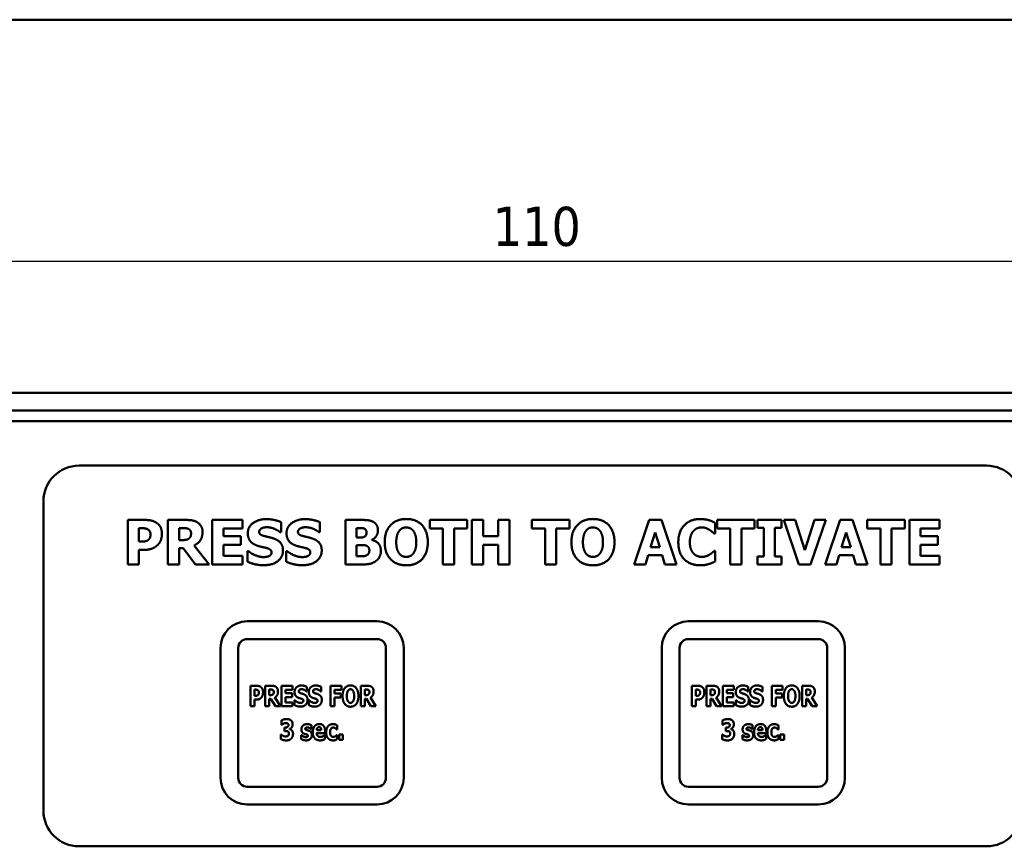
# Model space of a CAD drawing. Header units: millimetres. Extents: x 10 to 287, y 8 to 200.
# Tile 4 of 15: x 66 to 121, y 154 to 200. Entities that reach past the tile are written whole.
import ezdxf

# ---------------------------------------------------------------- set-up
doc = ezdxf.new("R2010")
doc.units = ezdxf.units.MM
for name, color, linetype, lineweight in [('Border (ISO)', 7, 'Continuous', 50), ('Dimension (ISO)', 7, 'Continuous', 25), ('Visible (ISO)', 7, 'Continuous', 50)]:
    doc.layers.add(name, color=color, linetype=linetype, lineweight=lineweight)
doc.styles.add('Note Text (ISO)', font='tahoma.ttf')
doc.dimstyles.new('Default (ISO)', dxfattribs={"dimtxt": 2.2, "dimasz": 2, "dimexe": 1, "dimexo": 1, "dimgap": 0.762, "dimtad": 1, "dimdec": 1, "dimtxsty": 'Note Text (ISO)', "dimblk": 'Filled-1', "dimcen": 0.09, "dimdle": 10, "dimclrd": 256, "dimclre": 256, "dimclrt": 256, "dimadec": 0, "dimazin": 0, "dimtfac": 0.863636, "dimtdec": 0, "dimtmove": 0, "dimatfit": 3, "dimfxl": 0, "dimtolj": 1, "dimlwd": -1, "dimlwe": -1, "dimarcsym": 0})

# ---------------------------------------------------------------- blocks, each defined once
blk = doc.blocks.new('Borders Border')
at = {"layer": 'Border (ISO)'}
blk.add_line((10, 200), (287, 200), dxfattribs=at)
blk = doc.blocks.new('Filled-1')
at = {"color": 0}
for p, q in [((0, 0), (-1, 0.25)), ((-1, 0.25), (-1, -0.25)), ((-1, 0), (0, 0)), ((-1, -0.25), (0, 0))]:
    blk.add_line(p, q, dxfattribs=at)
at = {"color": 0, "flags": 128}
blk.add_lwpolyline([(-1, -0.25), (0, 0), (-1, 0.25), (-1, -0.25)], dxfattribs=at)
at = {"color": 0}
blk.add_solid([(-1, -0.25), (0, 0), (-1, 0.25), (-1, -0.25)], dxfattribs=at)
blk = doc.blocks.new('*D7')
at = {"layer": 'Defpoints', "color": 0, "transparency": 16777216}
for p in [(149.405, 186.432), (39.405, 176.432), (149.405, 176.432)]:
    blk.add_point(p, dxfattribs=at)
at = {"layer": 'Dimension (ISO)', "transparency": 16777216}
for p, q in [((39.405, 177.432), (39.405, 187.432)), ((149.405, 177.432), (149.405, 187.432)), ((41.405, 186.432), (147.405, 186.432))]:
    blk.add_line(p, q, dxfattribs=at)
at = {"layer": 'Dimension (ISO)', "transparency": 16777216, "xscale": 2, "yscale": 2, "zscale": 2, "rotation": 180}
blk.add_blockref('Filled-1', (39.405, 186.432), dxfattribs=at)
at = {"layer": 'Dimension (ISO)', "transparency": 16777216, "xscale": 2, "yscale": 2, "zscale": 2}
blk.add_blockref('Filled-1', (149.405, 186.432), dxfattribs=at)
at = {"layer": 'Dimension (ISO)', "transparency": 16777216, "insert": (92.155, 189.484), "char_height": 2.2, "attachment_point": 1, "style": 'Note Text (ISO)'}
blk.add_mtext('\\A1;110', dxfattribs=at)

msp = doc.modelspace()

# ---------------------------------------------------------------- linework, layer by layer
at = {"layer": 'Visible (ISO)'}
for p, q in [((146.805, 179.032), (42.005, 179.032)), ((42.005, 178.032), (146.805, 178.032)), ((42.005, 177.432), (146.805, 177.432)), ((119.905, 174.932), (68.905, 174.932)), ((66.905, 172.932), (66.905, 155.532)), ((71.64, 171.879), (71.64, 169.379)), ((72.611, 171.879), (71.64, 171.879)), ((73.899, 171.879), (73.899, 169.379)), ((74.904, 171.879), (73.899, 171.879)), ((78.085, 171.879), (76.395, 171.879)), ((76.395, 171.879), (76.395, 169.379)), ((78.085, 171.403), (78.085, 171.879)), ((80.267, 171.184), (80.267, 171.756)), ((82.445, 171.184), (82.445, 171.756)), ((83.873, 171.879), (83.873, 169.379)), ((84.754, 171.879), (83.873, 171.879)), ((88.62, 171.879), (88.62, 171.403)), ((90.727, 171.879), (88.62, 171.879)), ((90.727, 171.403), (90.727, 171.879)), ((90.984, 171.879), (90.984, 169.379)), ((91.612, 171.879), (90.984, 171.879)), ((91.612, 170.964), (91.612, 171.879)), ((92.465, 171.879), (92.465, 170.964)), ((93.093, 171.879), (92.465, 171.879)), ((93.093, 169.379), (93.093, 171.879)), ((94.359, 171.879), (94.359, 171.403)), ((96.466, 171.879), (94.359, 171.879)), ((96.466, 171.403), (96.466, 171.879)), ((100.954, 171.879), (100.109, 169.379)), ((101.638, 171.879), (100.954, 171.879)), ((102.483, 169.379), (101.638, 171.879)), ((104.657, 171.124), (104.657, 171.719)), ((104.768, 171.879), (104.768, 171.403)), ((106.875, 171.879), (104.768, 171.879)), ((106.875, 171.403), (106.875, 171.879)), ((107.031, 171.879), (107.031, 171.444)), ((108.377, 171.879), (107.031, 171.879)), ((108.377, 171.444), (108.377, 171.879)), ((108.508, 171.879), (109.367, 169.379)), ((109.159, 171.879), (108.508, 171.879)), ((109.704, 170.184), (109.159, 171.879)), ((110.247, 171.879), (109.704, 170.184)), ((110.022, 169.379), (110.881, 171.879)), ((110.881, 171.879), (110.247, 171.879)), ((111.689, 171.879), (110.844, 169.379)), ((112.374, 171.879), (111.689, 171.879)), ((113.219, 169.379), (112.374, 171.879)), ((113.208, 171.879), (113.208, 171.403)), ((115.315, 171.879), (113.208, 171.879)), ((115.315, 171.403), (115.315, 171.879)), ((117.262, 171.879), (115.573, 171.879)), ((115.573, 171.879), (115.573, 169.379)), ((117.262, 171.403), (117.262, 171.879)), ((72.268, 170.664), (72.268, 171.413)), ((72.268, 171.413), (72.358, 171.413)), ((74.523, 170.747), (74.523, 171.42)), ((74.523, 171.42), (74.734, 171.42)), ((77.019, 171.403), (78.085, 171.403)), ((77.019, 170.964), (77.019, 171.403)), ((80.212, 171.184), (80.267, 171.184)), ((82.39, 171.184), (82.445, 171.184)), ((84.497, 170.893), (84.497, 171.424)), ((84.497, 171.424), (84.539, 171.424)), ((88.62, 171.403), (89.359, 171.403)), ((89.359, 171.403), (89.359, 169.379)), ((89.987, 171.403), (90.727, 171.403)), ((89.987, 169.379), (89.987, 171.403)), ((94.359, 171.403), (95.099, 171.403)), ((95.099, 171.403), (95.099, 169.379)), ((95.727, 171.403), (96.466, 171.403)), ((95.727, 169.379), (95.727, 171.403)), ((101.031, 170.344), (101.288, 171.17)), ((101.288, 171.17), (101.543, 170.344)), ((104.594, 171.124), (104.657, 171.124)), ((104.768, 171.403), (105.508, 171.403)), ((105.508, 171.403), (105.508, 169.379)), ((106.136, 171.403), (106.875, 171.403)), ((106.136, 169.379), (106.136, 171.403)), ((107.031, 171.444), (107.39, 171.444)), ((107.39, 171.444), (107.39, 169.815)), ((108.018, 171.444), (108.377, 171.444)), ((108.018, 169.815), (108.018, 171.444)), ((111.766, 170.344), (112.023, 171.17)), ((112.023, 171.17), (112.279, 170.344)), ((113.208, 171.403), (113.948, 171.403)), ((113.948, 171.403), (113.948, 169.379)), ((114.576, 171.403), (115.315, 171.403)), ((114.576, 169.379), (114.576, 171.403)), ((116.197, 171.403), (117.262, 171.403)), ((116.197, 170.964), (116.197, 171.403)), ((72.313, 170.664), (72.268, 170.664)), ((74.704, 170.747), (74.523, 170.747)), ((78.002, 170.964), (77.019, 170.964)), ((77.019, 170.488), (78.002, 170.488)), ((77.019, 169.855), (77.019, 170.488)), ((78.002, 170.488), (78.002, 170.964)), ((84.576, 170.893), (84.497, 170.893)), ((84.497, 169.835), (84.497, 170.465)), ((84.497, 170.465), (84.612, 170.465)), ((85.36, 170.751), (85.36, 170.763)), ((92.465, 170.964), (91.612, 170.964)), ((91.612, 170.488), (92.465, 170.488)), ((91.612, 169.379), (91.612, 170.488)), ((92.465, 170.488), (92.465, 169.379)), ((117.179, 170.964), (116.197, 170.964)), ((116.197, 170.488), (117.179, 170.488)), ((116.197, 169.855), (116.197, 170.488)), ((117.179, 170.488), (117.179, 170.964)), ((72.268, 170.198), (72.597, 170.198)), ((72.268, 169.379), (72.268, 170.198)), ((74.523, 170.297), (74.75, 170.297)), ((74.523, 169.379), (74.523, 170.297)), ((74.75, 170.297), (75.445, 169.379)), ((76.209, 169.379), (75.368, 170.443)), ((78.375, 170.123), (78.375, 169.527)), ((78.431, 170.123), (78.375, 170.123)), ((80.552, 170.123), (80.552, 169.527)), ((80.609, 170.123), (80.552, 170.123)), ((101.543, 170.344), (101.031, 170.344)), ((104.657, 170.133), (104.6, 170.133)), ((104.657, 169.546), (104.657, 170.133)), ((112.279, 170.344), (111.766, 170.344)), ((71.64, 169.379), (72.268, 169.379)), ((73.899, 169.379), (74.523, 169.379)), ((75.445, 169.379), (76.209, 169.379)), ((76.395, 169.379), (78.085, 169.379)), ((78.085, 169.855), (77.019, 169.855)), ((78.085, 169.379), (78.085, 169.855)), ((83.873, 169.379), (84.872, 169.379)), ((84.531, 169.835), (84.497, 169.835)), ((89.359, 169.379), (89.987, 169.379)), ((90.984, 169.379), (91.612, 169.379)), ((92.465, 169.379), (93.093, 169.379)), ((95.099, 169.379), (95.727, 169.379)), ((100.109, 169.379), (100.737, 169.379)), ((100.737, 169.379), (100.895, 169.89)), ((100.895, 169.89), (101.681, 169.89)), ((101.681, 169.89), (101.837, 169.379)), ((101.837, 169.379), (102.483, 169.379)), ((105.508, 169.379), (106.136, 169.379)), ((107.031, 169.815), (107.031, 169.379)), ((107.39, 169.815), (107.031, 169.815)), ((107.031, 169.379), (108.377, 169.379)), ((108.377, 169.815), (108.018, 169.815)), ((108.377, 169.379), (108.377, 169.815)), ((109.367, 169.379), (110.022, 169.379)), ((110.844, 169.379), (111.472, 169.379)), ((111.472, 169.379), (111.63, 169.89)), ((111.63, 169.89), (112.416, 169.89)), ((112.416, 169.89), (112.572, 169.379)), ((112.572, 169.379), (113.219, 169.379)), ((113.948, 169.379), (114.576, 169.379)), ((115.573, 169.379), (117.262, 169.379)), ((117.262, 169.855), (116.197, 169.855)), ((117.262, 169.379), (117.262, 169.855)), ((78.355, 166.182), (85.655, 166.182)), ((103.155, 166.182), (110.455, 166.182)), ((85.655, 165.182), (78.355, 165.182)), ((110.455, 165.182), (103.155, 165.182)), ((76.855, 157.382), (76.855, 164.682)), ((77.855, 164.682), (77.855, 157.382)), ((86.155, 157.382), (86.155, 164.682)), ((87.155, 164.682), (87.155, 157.382)), ((101.655, 157.382), (101.655, 164.682)), ((102.655, 164.682), (102.655, 157.382)), ((110.955, 157.382), (110.955, 164.682)), ((111.955, 164.682), (111.955, 157.382)), ((78.539, 162.554), (78.539, 161.404)), ((78.896, 162.554), (78.539, 162.554)), ((78.77, 161.995), (78.77, 162.339)), ((78.77, 162.339), (78.803, 162.339)), ((79.369, 162.554), (79.369, 161.404)), ((79.739, 162.554), (79.369, 162.554)), ((79.599, 162.033), (79.599, 162.342)), ((79.599, 162.342), (79.676, 162.342)), ((80.908, 162.554), (80.287, 162.554)), ((80.287, 162.554), (80.287, 161.404)), ((80.516, 162.335), (80.908, 162.335)), ((80.516, 162.133), (80.516, 162.335)), ((80.908, 162.335), (80.908, 162.554)), ((81.691, 162.234), (81.711, 162.234)), ((81.711, 162.234), (81.711, 162.497)), ((82.491, 162.234), (82.512, 162.234)), ((82.512, 162.234), (82.512, 162.497)), ((83.035, 162.554), (83.035, 161.404)), ((83.651, 162.554), (83.035, 162.554)), ((83.265, 162.118), (83.265, 162.335)), ((83.265, 162.335), (83.651, 162.335)), ((83.651, 162.335), (83.651, 162.554)), ((84.743, 162.554), (84.743, 161.404)), ((85.113, 162.554), (84.743, 162.554)), ((84.972, 162.033), (84.972, 162.342)), ((84.972, 162.342), (85.049, 162.342)), ((103.339, 162.554), (103.339, 161.404)), ((103.696, 162.554), (103.339, 162.554)), ((103.57, 161.995), (103.57, 162.339)), ((103.57, 162.339), (103.603, 162.339)), ((104.169, 162.554), (104.169, 161.404)), ((104.539, 162.554), (104.169, 162.554)), ((104.399, 162.033), (104.399, 162.342)), ((104.399, 162.342), (104.476, 162.342)), ((105.708, 162.554), (105.087, 162.554)), ((105.087, 162.554), (105.087, 161.404)), ((105.316, 162.335), (105.708, 162.335)), ((105.316, 162.133), (105.316, 162.335)), ((105.708, 162.335), (105.708, 162.554)), ((106.491, 162.234), (106.511, 162.234)), ((106.511, 162.234), (106.511, 162.497)), ((107.291, 162.234), (107.312, 162.234)), ((107.312, 162.234), (107.312, 162.497)), ((107.835, 162.554), (107.835, 161.404)), ((108.451, 162.554), (107.835, 162.554)), ((108.065, 162.118), (108.065, 162.335)), ((108.065, 162.335), (108.451, 162.335)), ((108.451, 162.335), (108.451, 162.554)), ((109.543, 162.554), (109.543, 161.404)), ((109.913, 162.554), (109.543, 162.554)), ((109.772, 162.033), (109.772, 162.342)), ((109.772, 162.342), (109.849, 162.342)), ((78.786, 161.995), (78.77, 161.995)), ((78.77, 161.78), (78.891, 161.78)), ((78.77, 161.404), (78.77, 161.78)), ((79.665, 162.033), (79.599, 162.033)), ((79.599, 161.826), (79.681, 161.826)), ((79.599, 161.404), (79.599, 161.826)), ((79.681, 161.826), (79.938, 161.404)), ((80.219, 161.404), (79.91, 161.893)), ((80.877, 162.133), (80.516, 162.133)), ((80.516, 161.914), (80.877, 161.914)), ((80.516, 161.623), (80.516, 161.914)), ((80.908, 161.623), (80.516, 161.623)), ((80.877, 161.914), (80.877, 162.133)), ((80.908, 161.404), (80.908, 161.623)), ((81.014, 161.746), (81.014, 161.472)), ((81.036, 161.746), (81.014, 161.746)), ((81.815, 161.746), (81.815, 161.472)), ((81.836, 161.746), (81.815, 161.746)), ((83.62, 162.118), (83.265, 162.118)), ((83.265, 161.899), (83.62, 161.899)), ((83.265, 161.404), (83.265, 161.899)), ((83.62, 161.899), (83.62, 162.118)), ((85.038, 162.033), (84.972, 162.033)), ((84.972, 161.826), (85.055, 161.826)), ((84.972, 161.404), (84.972, 161.826)), ((85.055, 161.826), (85.311, 161.404)), ((85.593, 161.404), (85.283, 161.893)), ((103.586, 161.995), (103.57, 161.995)), ((103.57, 161.78), (103.691, 161.78)), ((103.57, 161.404), (103.57, 161.78)), ((104.465, 162.033), (104.399, 162.033)), ((104.399, 161.826), (104.481, 161.826)), ((104.399, 161.404), (104.399, 161.826)), ((104.481, 161.826), (104.738, 161.404)), ((105.019, 161.404), (104.71, 161.893)), ((105.677, 162.133), (105.316, 162.133)), ((105.316, 161.914), (105.677, 161.914)), ((105.316, 161.623), (105.316, 161.914)), ((105.708, 161.623), (105.316, 161.623)), ((105.677, 161.914), (105.677, 162.133)), ((105.708, 161.404), (105.708, 161.623)), ((105.814, 161.746), (105.814, 161.472)), ((105.836, 161.746), (105.814, 161.746)), ((106.615, 161.746), (106.615, 161.472)), ((106.636, 161.746), (106.615, 161.746)), ((108.42, 162.118), (108.065, 162.118)), ((108.065, 161.899), (108.42, 161.899)), ((108.065, 161.404), (108.065, 161.899)), ((108.42, 161.899), (108.42, 162.118)), ((109.838, 162.033), (109.772, 162.033)), ((109.772, 161.826), (109.855, 161.826)), ((109.772, 161.404), (109.772, 161.826)), ((109.855, 161.826), (110.111, 161.404)), ((110.393, 161.404), (110.083, 161.893)), ((78.539, 161.404), (78.77, 161.404)), ((79.369, 161.404), (79.599, 161.404)), ((79.938, 161.404), (80.219, 161.404)), ((80.287, 161.404), (80.908, 161.404)), ((83.035, 161.404), (83.265, 161.404)), ((84.743, 161.404), (84.972, 161.404)), ((85.311, 161.404), (85.593, 161.404)), ((103.339, 161.404), (103.57, 161.404)), ((104.169, 161.404), (104.399, 161.404)), ((104.738, 161.404), (105.019, 161.404)), ((105.087, 161.404), (105.708, 161.404)), ((107.835, 161.404), (108.065, 161.404)), ((109.543, 161.404), (109.772, 161.404)), ((110.111, 161.404), (110.393, 161.404)), ((80.276, 160.612), (80.276, 160.366)), ((105.076, 160.612), (105.076, 160.366)), ((80.276, 160.366), (80.295, 160.366)), ((80.451, 160.213), (80.451, 160.011)), ((80.487, 160.213), (80.451, 160.213)), ((80.451, 160.011), (80.49, 160.011)), ((80.742, 160.118), (80.742, 160.129)), ((81.944, 160.12), (81.961, 160.12)), ((81.961, 160.12), (81.961, 160.34)), ((82.522, 160.056), (82.259, 160.056)), ((82.734, 159.892), (82.734, 159.99)), ((83.381, 160.1), (83.409, 160.1)), ((83.409, 160.1), (83.409, 160.331)), ((105.076, 160.366), (105.095, 160.366)), ((105.251, 160.213), (105.251, 160.011)), ((105.287, 160.213), (105.251, 160.213)), ((105.251, 160.011), (105.29, 160.011)), ((105.542, 160.118), (105.542, 160.129)), ((106.744, 160.12), (106.761, 160.12)), ((106.761, 160.12), (106.761, 160.34)), ((107.322, 160.056), (107.059, 160.056)), ((107.534, 159.892), (107.534, 159.99)), ((108.181, 160.1), (108.209, 160.1)), ((108.209, 160.1), (108.209, 160.331)), ((80.249, 159.809), (80.249, 159.559)), ((80.272, 159.809), (80.249, 159.809)), ((81.398, 159.785), (81.398, 159.557)), ((81.415, 159.785), (81.398, 159.785)), ((82.26, 159.892), (82.734, 159.892)), ((82.722, 159.782), (82.699, 159.782)), ((82.722, 159.559), (82.722, 159.782)), ((83.409, 159.786), (83.381, 159.786)), ((83.409, 159.554), (83.409, 159.786)), ((83.517, 159.814), (83.517, 159.51)), ((83.735, 159.814), (83.517, 159.814)), ((83.517, 159.51), (83.735, 159.51)), ((83.735, 159.51), (83.735, 159.814)), ((105.049, 159.809), (105.049, 159.559)), ((105.072, 159.809), (105.049, 159.809)), ((106.198, 159.785), (106.198, 159.557)), ((106.215, 159.785), (106.198, 159.785)), ((107.06, 159.892), (107.534, 159.892)), ((107.522, 159.782), (107.499, 159.782)), ((107.522, 159.559), (107.522, 159.782)), ((108.209, 159.786), (108.181, 159.786)), ((108.209, 159.554), (108.209, 159.786)), ((108.317, 159.814), (108.317, 159.51)), ((108.535, 159.814), (108.317, 159.814)), ((108.317, 159.51), (108.535, 159.51)), ((108.535, 159.51), (108.535, 159.814)), ((78.355, 156.882), (85.655, 156.882)), ((103.155, 156.882), (110.455, 156.882)), ((85.655, 155.882), (78.355, 155.882)), ((110.455, 155.882), (103.155, 155.882)), ((68.905, 153.532), (119.905, 153.532))]:
    msp.add_line(p, q, dxfattribs=at)
for centre, radius, start, end in [((68.905, 172.932), 2, 90, 180), ((119.905, 172.932), 2, 0, 90), ((78.355, 164.682), 1.5, 90, 180), ((85.655, 164.682), 1.5, 0, 90), ((103.155, 164.682), 1.5, 90, 180), ((110.455, 164.682), 1.5, 0, 90), ((78.355, 164.682), 0.5, 90, 180), ((85.655, 164.682), 0.5, 0, 90), ((103.155, 164.682), 0.5, 90, 180), ((110.455, 164.682), 0.5, 0, 90), ((78.355, 157.382), 1.5, 180, 270), ((78.355, 157.382), 0.5, 180, 270), ((85.655, 157.382), 0.5, 270, 0), ((85.655, 157.382), 1.5, 270, 0), ((103.155, 157.382), 1.5, 180, 270), ((103.155, 157.382), 0.5, 180, 270), ((110.455, 157.382), 0.5, 270, 0), ((110.455, 157.382), 1.5, 270, 0), ((68.905, 155.532), 2, 180, 270), ((119.905, 155.532), 2, 270, 0)]:
    msp.add_arc(centre, radius, start, end, dxfattribs=at)
for points in [[(73.267, 171.715), (73.14, 171.8), (72.826, 171.879), (72.611, 171.879)], [(73.563, 171.091), (73.563, 171.308), (73.409, 171.62), (73.267, 171.715)], [(75.552, 171.746), (75.421, 171.827), (75.113, 171.879), (74.904, 171.879)], [(75.844, 171.193), (75.844, 171.395), (75.686, 171.661), (75.552, 171.746)], [(79.428, 171.924), (78.982, 171.924), (78.389, 171.488), (78.389, 171.138)], [(80.267, 171.756), (80.093, 171.833), (79.651, 171.924), (79.428, 171.924)], [(81.606, 171.924), (81.16, 171.924), (80.567, 171.488), (80.567, 171.138)], [(82.445, 171.756), (82.27, 171.833), (81.829, 171.924), (81.606, 171.924)], [(85.437, 171.77), (85.313, 171.837), (85.03, 171.879), (84.754, 171.879)], [(85.704, 171.298), (85.704, 171.456), (85.573, 171.699), (85.437, 171.77)], [(87.295, 171.932), (86.73, 171.932), (86.085, 171.231), (86.085, 170.629)], [(88.506, 170.629), (88.506, 171.235), (87.858, 171.932), (87.295, 171.932)], [(97.787, 171.932), (97.222, 171.932), (96.578, 171.231), (96.578, 170.629)], [(98.999, 170.629), (98.999, 171.235), (98.35, 171.932), (97.787, 171.932)], [(103.812, 171.928), (103.249, 171.928), (102.586, 171.221), (102.586, 170.627)], [(104.309, 171.865), (104.199, 171.894), (103.96, 171.928), (103.812, 171.928)], [(104.657, 171.719), (104.594, 171.752), (104.394, 171.839), (104.309, 171.865)], [(72.358, 171.413), (72.497, 171.413), (72.659, 171.401), (72.749, 171.363)], [(72.749, 171.363), (72.817, 171.334), (72.919, 171.182), (72.919, 171.075)], [(72.919, 171.075), (72.919, 170.962), (72.874, 170.826), (72.809, 170.765)], [(73.348, 170.496), (73.452, 170.601), (73.563, 170.917), (73.563, 171.091)], [(74.734, 171.42), (74.841, 171.42), (74.985, 171.405), (75.044, 171.381)], [(75.044, 171.381), (75.127, 171.345), (75.2, 171.209), (75.2, 171.114)], [(75.2, 171.114), (75.2, 171.008), (75.141, 170.879), (75.08, 170.83)], [(75.368, 170.443), (75.585, 170.548), (75.844, 170.907), (75.844, 171.193)], [(78.389, 171.138), (78.389, 170.879), (78.64, 170.532), (78.93, 170.431)], [(79.031, 171.215), (79.031, 171.28), (79.116, 171.385), (79.175, 171.411)], [(79.361, 170.962), (79.167, 171.006), (79.031, 171.118), (79.031, 171.215)], [(79.175, 171.411), (79.248, 171.444), (79.377, 171.468), (79.46, 171.468)], [(79.46, 171.468), (79.671, 171.468), (80.072, 171.304), (80.212, 171.184)], [(80.567, 171.138), (80.567, 170.879), (80.818, 170.532), (81.108, 170.431)], [(81.209, 171.215), (81.209, 171.28), (81.294, 171.385), (81.353, 171.411)], [(81.539, 170.962), (81.345, 171.006), (81.209, 171.118), (81.209, 171.215)], [(81.353, 171.411), (81.426, 171.444), (81.555, 171.468), (81.638, 171.468)], [(81.638, 171.468), (81.849, 171.468), (82.25, 171.304), (82.39, 171.184)], [(84.539, 171.424), (84.708, 171.424), (84.878, 171.42), (84.939, 171.391)], [(85.066, 171.174), (85.066, 171.091), (85.009, 170.968), (84.935, 170.931)], [(84.939, 171.391), (85.003, 171.363), (85.066, 171.235), (85.066, 171.174)], [(85.36, 170.763), (85.522, 170.83), (85.704, 171.116), (85.704, 171.298)], [(86.734, 170.629), (86.734, 170.852), (86.829, 171.174), (86.906, 171.272)], [(86.906, 171.272), (86.993, 171.377), (87.181, 171.46), (87.297, 171.46)], [(87.297, 171.46), (87.406, 171.46), (87.609, 171.371), (87.688, 171.268)], [(87.688, 171.268), (87.767, 171.168), (87.858, 170.854), (87.858, 170.629)], [(97.226, 170.629), (97.226, 170.852), (97.321, 171.174), (97.398, 171.272)], [(97.398, 171.272), (97.485, 171.377), (97.674, 171.46), (97.789, 171.46)], [(97.789, 171.46), (97.898, 171.46), (98.101, 171.371), (98.18, 171.268)], [(98.18, 171.268), (98.259, 171.168), (98.35, 170.854), (98.35, 170.629)], [(103.235, 170.625), (103.235, 170.846), (103.354, 171.172), (103.447, 171.268)], [(103.447, 171.268), (103.551, 171.375), (103.776, 171.46), (103.911, 171.46)], [(103.911, 171.46), (104.027, 171.46), (104.236, 171.385), (104.323, 171.33)], [(104.323, 171.33), (104.41, 171.278), (104.548, 171.164), (104.594, 171.124)], [(72.617, 170.678), (72.558, 170.668), (72.4, 170.664), (72.313, 170.664)], [(72.809, 170.765), (72.779, 170.735), (72.668, 170.686), (72.617, 170.678)], [(73.04, 170.281), (73.131, 170.319), (73.285, 170.429), (73.348, 170.496)], [(75.08, 170.83), (75.018, 170.779), (74.833, 170.747), (74.704, 170.747)], [(79.853, 170.832), (79.72, 170.879), (79.487, 170.933), (79.361, 170.962)], [(80.366, 170.161), (80.366, 170.421), (80.113, 170.737), (79.853, 170.832)], [(82.031, 170.832), (81.898, 170.879), (81.665, 170.933), (81.539, 170.962)], [(82.544, 170.161), (82.544, 170.421), (82.291, 170.737), (82.031, 170.832)], [(84.935, 170.931), (84.866, 170.899), (84.736, 170.893), (84.576, 170.893)], [(84.612, 170.465), (84.779, 170.465), (84.979, 170.461), (85.036, 170.439)], [(85.871, 170.145), (85.871, 170.4), (85.593, 170.702), (85.36, 170.751)], [(86.085, 170.629), (86.085, 170.03), (86.73, 169.327), (87.295, 169.327)], [(86.904, 169.991), (86.825, 170.095), (86.734, 170.398), (86.734, 170.629)], [(87.295, 169.327), (87.858, 169.327), (88.506, 170.022), (88.506, 170.629)], [(87.858, 170.629), (87.858, 170.394), (87.771, 170.105), (87.69, 169.995)], [(96.578, 170.629), (96.578, 170.03), (97.222, 169.327), (97.787, 169.327)], [(97.396, 169.991), (97.317, 170.095), (97.226, 170.398), (97.226, 170.629)], [(97.787, 169.327), (98.35, 169.327), (98.999, 170.022), (98.999, 170.629)], [(98.35, 170.629), (98.35, 170.394), (98.263, 170.105), (98.182, 169.995)], [(102.586, 170.627), (102.586, 170.011), (103.247, 169.331), (103.81, 169.331)], [(103.46, 169.977), (103.358, 170.074), (103.235, 170.392), (103.235, 170.625)], [(72.597, 170.198), (72.73, 170.198), (72.947, 170.242), (73.04, 170.281)], [(79.284, 169.791), (79.071, 169.791), (78.62, 169.963), (78.431, 170.123)], [(78.93, 170.431), (79.057, 170.386), (79.347, 170.328), (79.475, 170.293)], [(79.282, 169.335), (79.781, 169.335), (80.366, 169.789), (80.366, 170.161)], [(79.475, 170.293), (79.576, 170.267), (79.724, 170.149), (79.724, 170.054)], [(79.724, 170.054), (79.724, 169.971), (79.633, 169.868), (79.568, 169.839)], [(81.462, 169.791), (81.249, 169.791), (80.798, 169.963), (80.609, 170.123)], [(81.108, 170.431), (81.235, 170.386), (81.525, 170.328), (81.653, 170.293)], [(81.46, 169.335), (81.958, 169.335), (82.544, 169.789), (82.544, 170.161)], [(81.653, 170.293), (81.754, 170.267), (81.902, 170.149), (81.902, 170.054)], [(81.902, 170.054), (81.902, 169.971), (81.811, 169.868), (81.746, 169.839)], [(85.036, 170.439), (85.129, 170.405), (85.222, 170.273), (85.222, 170.155)], [(85.222, 170.155), (85.222, 170.064), (85.143, 169.922), (85.058, 169.884)], [(85.611, 169.584), (85.729, 169.677), (85.871, 169.959), (85.871, 170.145)], [(87.297, 169.799), (87.187, 169.799), (86.983, 169.888), (86.904, 169.991)], [(87.69, 169.995), (87.615, 169.894), (87.408, 169.799), (87.297, 169.799)], [(97.789, 169.799), (97.68, 169.799), (97.475, 169.888), (97.396, 169.991)], [(98.182, 169.995), (98.107, 169.894), (97.9, 169.799), (97.789, 169.799)], [(103.915, 169.799), (103.796, 169.799), (103.557, 169.882), (103.46, 169.977)], [(104.341, 169.932), (104.264, 169.882), (104.039, 169.799), (103.915, 169.799)], [(104.6, 170.133), (104.554, 170.09), (104.426, 169.983), (104.341, 169.932)], [(78.375, 169.527), (78.561, 169.446), (78.994, 169.335), (79.282, 169.335)], [(79.568, 169.839), (79.515, 169.815), (79.339, 169.791), (79.284, 169.791)], [(80.552, 169.527), (80.739, 169.446), (81.172, 169.335), (81.46, 169.335)], [(81.746, 169.839), (81.693, 169.815), (81.517, 169.791), (81.462, 169.791)], [(85.058, 169.884), (84.961, 169.841), (84.774, 169.835), (84.531, 169.835)], [(84.872, 169.379), (85.133, 169.379), (85.469, 169.473), (85.611, 169.584)], [(103.81, 169.331), (103.988, 169.331), (104.193, 169.367), (104.311, 169.404)], [(104.311, 169.404), (104.408, 169.432), (104.588, 169.513), (104.657, 169.546)], [(78.803, 162.339), (78.854, 162.339), (78.914, 162.334), (78.946, 162.316)], [(79.137, 162.478), (79.091, 162.517), (78.975, 162.554), (78.896, 162.554)], [(78.946, 162.316), (78.972, 162.303), (79.01, 162.233), (79.01, 162.184)], [(79.01, 162.184), (79.01, 162.132), (78.993, 162.069), (78.969, 162.041)], [(79.246, 162.191), (79.246, 162.291), (79.189, 162.435), (79.137, 162.478)], [(79.167, 161.917), (79.205, 161.966), (79.246, 162.111), (79.246, 162.191)], [(79.676, 162.342), (79.716, 162.342), (79.769, 162.336), (79.79, 162.325)], [(79.978, 162.492), (79.929, 162.53), (79.816, 162.554), (79.739, 162.554)], [(79.79, 162.325), (79.821, 162.308), (79.848, 162.245), (79.848, 162.202)], [(79.848, 162.202), (79.848, 162.153), (79.827, 162.093), (79.804, 162.071)], [(79.91, 161.893), (79.99, 161.942), (80.085, 162.106), (80.085, 162.238)], [(80.085, 162.238), (80.085, 162.331), (80.027, 162.453), (79.978, 162.492)], [(81.402, 162.574), (81.239, 162.574), (81.02, 162.374), (81.02, 162.213)], [(81.02, 162.213), (81.02, 162.093), (81.113, 161.934), (81.219, 161.887)], [(81.255, 162.248), (81.255, 162.278), (81.287, 162.326), (81.309, 162.339)], [(81.378, 162.132), (81.306, 162.152), (81.255, 162.203), (81.255, 162.248)], [(81.309, 162.339), (81.336, 162.353), (81.383, 162.365), (81.414, 162.365)], [(81.711, 162.497), (81.647, 162.532), (81.485, 162.574), (81.402, 162.574)], [(81.414, 162.365), (81.491, 162.365), (81.639, 162.289), (81.691, 162.234)], [(82.202, 162.574), (82.039, 162.574), (81.82, 162.374), (81.82, 162.213)], [(81.82, 162.213), (81.82, 162.093), (81.913, 161.934), (82.02, 161.887)], [(82.056, 162.248), (82.056, 162.278), (82.088, 162.326), (82.109, 162.339)], [(82.178, 162.132), (82.106, 162.152), (82.056, 162.203), (82.056, 162.248)], [(82.109, 162.339), (82.136, 162.353), (82.184, 162.365), (82.214, 162.365)], [(82.512, 162.497), (82.447, 162.532), (82.285, 162.574), (82.202, 162.574)], [(82.214, 162.365), (82.292, 162.365), (82.44, 162.289), (82.491, 162.234)], [(84.161, 162.578), (83.952, 162.578), (83.716, 162.256), (83.716, 161.979)], [(83.954, 161.979), (83.954, 162.081), (83.99, 162.229), (84.018, 162.274)], [(84.018, 162.274), (84.05, 162.323), (84.119, 162.361), (84.161, 162.361)], [(84.607, 161.979), (84.607, 162.257), (84.368, 162.578), (84.161, 162.578)], [(84.161, 162.361), (84.201, 162.361), (84.276, 162.32), (84.306, 162.272)], [(84.306, 162.272), (84.335, 162.227), (84.368, 162.082), (84.368, 161.979)], [(85.049, 162.342), (85.089, 162.342), (85.143, 162.336), (85.164, 162.325)], [(85.351, 162.492), (85.303, 162.53), (85.189, 162.554), (85.113, 162.554)], [(85.164, 162.325), (85.195, 162.308), (85.222, 162.245), (85.222, 162.202)], [(85.222, 162.202), (85.222, 162.153), (85.2, 162.093), (85.178, 162.071)], [(85.283, 161.893), (85.363, 161.942), (85.458, 162.106), (85.458, 162.238)], [(85.458, 162.238), (85.458, 162.331), (85.401, 162.453), (85.351, 162.492)], [(103.603, 162.339), (103.654, 162.339), (103.714, 162.334), (103.746, 162.316)], [(103.937, 162.478), (103.891, 162.517), (103.775, 162.554), (103.696, 162.554)], [(103.746, 162.316), (103.772, 162.303), (103.81, 162.233), (103.81, 162.184)], [(103.81, 162.184), (103.81, 162.132), (103.793, 162.069), (103.769, 162.041)], [(104.046, 162.191), (104.046, 162.291), (103.989, 162.435), (103.937, 162.478)], [(103.967, 161.917), (104.005, 161.966), (104.046, 162.111), (104.046, 162.191)], [(104.476, 162.342), (104.516, 162.342), (104.569, 162.336), (104.59, 162.325)], [(104.778, 162.492), (104.729, 162.53), (104.616, 162.554), (104.539, 162.554)], [(104.59, 162.325), (104.621, 162.308), (104.648, 162.245), (104.648, 162.202)], [(104.648, 162.202), (104.648, 162.153), (104.627, 162.093), (104.604, 162.071)], [(104.71, 161.893), (104.79, 161.942), (104.885, 162.106), (104.885, 162.238)], [(104.885, 162.238), (104.885, 162.331), (104.827, 162.453), (104.778, 162.492)], [(106.202, 162.574), (106.039, 162.574), (105.82, 162.374), (105.82, 162.213)], [(105.82, 162.213), (105.82, 162.093), (105.913, 161.934), (106.019, 161.887)], [(106.055, 162.248), (106.055, 162.278), (106.087, 162.326), (106.109, 162.339)], [(106.178, 162.132), (106.106, 162.152), (106.055, 162.203), (106.055, 162.248)], [(106.109, 162.339), (106.136, 162.353), (106.183, 162.365), (106.214, 162.365)], [(106.511, 162.497), (106.447, 162.532), (106.285, 162.574), (106.202, 162.574)], [(106.214, 162.365), (106.291, 162.365), (106.439, 162.289), (106.491, 162.234)], [(107.002, 162.574), (106.839, 162.574), (106.62, 162.374), (106.62, 162.213)], [(106.62, 162.213), (106.62, 162.093), (106.713, 161.934), (106.82, 161.887)], [(106.856, 162.248), (106.856, 162.278), (106.888, 162.326), (106.909, 162.339)], [(106.978, 162.132), (106.906, 162.152), (106.856, 162.203), (106.856, 162.248)], [(106.909, 162.339), (106.936, 162.353), (106.984, 162.365), (107.014, 162.365)], [(107.312, 162.497), (107.247, 162.532), (107.085, 162.574), (107.002, 162.574)], [(107.014, 162.365), (107.092, 162.365), (107.24, 162.289), (107.291, 162.234)], [(108.961, 162.578), (108.752, 162.578), (108.516, 162.256), (108.516, 161.979)], [(108.754, 161.979), (108.754, 162.081), (108.79, 162.229), (108.818, 162.274)], [(108.818, 162.274), (108.85, 162.323), (108.919, 162.361), (108.961, 162.361)], [(109.407, 161.979), (109.407, 162.257), (109.168, 162.578), (108.961, 162.578)], [(108.961, 162.361), (109.001, 162.361), (109.076, 162.32), (109.106, 162.272)], [(109.106, 162.272), (109.135, 162.227), (109.168, 162.082), (109.168, 161.979)], [(109.849, 162.342), (109.889, 162.342), (109.943, 162.336), (109.964, 162.325)], [(110.151, 162.492), (110.103, 162.53), (109.989, 162.554), (109.913, 162.554)], [(109.964, 162.325), (109.995, 162.308), (110.022, 162.245), (110.022, 162.202)], [(110.022, 162.202), (110.022, 162.153), (110, 162.093), (109.978, 162.071)], [(110.083, 161.893), (110.163, 161.942), (110.258, 162.106), (110.258, 162.238)], [(110.258, 162.238), (110.258, 162.331), (110.201, 162.453), (110.151, 162.492)], [(78.899, 162.001), (78.877, 161.996), (78.818, 161.995), (78.786, 161.995)], [(78.891, 161.78), (78.941, 161.78), (79.02, 161.801), (79.053, 161.818)], [(78.969, 162.041), (78.958, 162.027), (78.917, 162.005), (78.899, 162.001)], [(79.053, 161.818), (79.088, 161.836), (79.144, 161.887), (79.167, 161.917)], [(79.804, 162.071), (79.781, 162.048), (79.713, 162.033), (79.665, 162.033)], [(81.35, 161.593), (81.271, 161.593), (81.105, 161.672), (81.036, 161.746)], [(81.219, 161.887), (81.266, 161.867), (81.373, 161.84), (81.419, 161.824)], [(81.349, 161.383), (81.532, 161.383), (81.748, 161.592), (81.748, 161.764)], [(81.454, 161.615), (81.434, 161.604), (81.369, 161.593), (81.35, 161.593)], [(81.558, 162.072), (81.51, 162.093), (81.423, 162.119), (81.378, 162.132)], [(81.419, 161.824), (81.458, 161.812), (81.512, 161.758), (81.512, 161.714)], [(81.512, 161.714), (81.512, 161.676), (81.478, 161.628), (81.454, 161.615)], [(81.748, 161.764), (81.748, 161.883), (81.654, 162.028), (81.558, 162.072)], [(82.15, 161.593), (82.072, 161.593), (81.905, 161.672), (81.836, 161.746)], [(82.02, 161.887), (82.066, 161.867), (82.173, 161.84), (82.22, 161.824)], [(82.149, 161.383), (82.333, 161.383), (82.548, 161.592), (82.548, 161.764)], [(82.255, 161.615), (82.235, 161.604), (82.17, 161.593), (82.15, 161.593)], [(82.359, 162.072), (82.31, 162.093), (82.224, 162.119), (82.178, 162.132)], [(82.22, 161.824), (82.258, 161.812), (82.312, 161.758), (82.312, 161.714)], [(82.312, 161.714), (82.312, 161.676), (82.279, 161.628), (82.255, 161.615)], [(82.548, 161.764), (82.548, 161.883), (82.455, 162.028), (82.359, 162.072)], [(83.716, 161.979), (83.716, 161.703), (83.952, 161.38), (84.161, 161.38)], [(84.017, 161.685), (83.988, 161.733), (83.954, 161.873), (83.954, 161.979)], [(84.161, 161.597), (84.121, 161.597), (84.047, 161.638), (84.017, 161.685)], [(84.161, 161.38), (84.368, 161.38), (84.607, 161.699), (84.607, 161.979)], [(84.307, 161.687), (84.279, 161.64), (84.202, 161.597), (84.161, 161.597)], [(84.368, 161.979), (84.368, 161.871), (84.336, 161.737), (84.307, 161.687)], [(85.178, 162.071), (85.155, 162.048), (85.087, 162.033), (85.038, 162.033)], [(103.699, 162.001), (103.677, 161.996), (103.618, 161.995), (103.586, 161.995)], [(103.691, 161.78), (103.741, 161.78), (103.82, 161.801), (103.853, 161.818)], [(103.769, 162.041), (103.758, 162.027), (103.717, 162.005), (103.699, 162.001)], [(103.853, 161.818), (103.888, 161.836), (103.944, 161.887), (103.967, 161.917)], [(104.604, 162.071), (104.581, 162.048), (104.513, 162.033), (104.465, 162.033)], [(106.15, 161.593), (106.071, 161.593), (105.905, 161.672), (105.836, 161.746)], [(106.019, 161.887), (106.066, 161.867), (106.173, 161.84), (106.219, 161.824)], [(106.149, 161.383), (106.332, 161.383), (106.548, 161.592), (106.548, 161.764)], [(106.254, 161.615), (106.234, 161.604), (106.169, 161.593), (106.15, 161.593)], [(106.358, 162.072), (106.31, 162.093), (106.223, 162.119), (106.178, 162.132)], [(106.219, 161.824), (106.258, 161.812), (106.312, 161.758), (106.312, 161.714)], [(106.312, 161.714), (106.312, 161.676), (106.278, 161.628), (106.254, 161.615)], [(106.548, 161.764), (106.548, 161.883), (106.454, 162.028), (106.358, 162.072)], [(106.95, 161.593), (106.872, 161.593), (106.705, 161.672), (106.636, 161.746)], [(106.82, 161.887), (106.866, 161.867), (106.973, 161.84), (107.02, 161.824)], [(106.949, 161.383), (107.133, 161.383), (107.348, 161.592), (107.348, 161.764)], [(107.055, 161.615), (107.035, 161.604), (106.97, 161.593), (106.95, 161.593)], [(107.159, 162.072), (107.11, 162.093), (107.024, 162.119), (106.978, 162.132)], [(107.02, 161.824), (107.058, 161.812), (107.112, 161.758), (107.112, 161.714)], [(107.112, 161.714), (107.112, 161.676), (107.079, 161.628), (107.055, 161.615)], [(107.348, 161.764), (107.348, 161.883), (107.255, 162.028), (107.159, 162.072)], [(108.516, 161.979), (108.516, 161.703), (108.752, 161.38), (108.961, 161.38)], [(108.817, 161.685), (108.788, 161.733), (108.754, 161.873), (108.754, 161.979)], [(108.961, 161.597), (108.921, 161.597), (108.847, 161.638), (108.817, 161.685)], [(108.961, 161.38), (109.168, 161.38), (109.407, 161.699), (109.407, 161.979)], [(109.107, 161.687), (109.079, 161.64), (109.002, 161.597), (108.961, 161.597)], [(109.168, 161.979), (109.168, 161.871), (109.136, 161.737), (109.107, 161.687)], [(109.978, 162.071), (109.955, 162.048), (109.887, 162.033), (109.838, 162.033)], [(81.014, 161.472), (81.083, 161.435), (81.242, 161.383), (81.349, 161.383)], [(81.815, 161.472), (81.884, 161.435), (82.043, 161.383), (82.149, 161.383)], [(105.814, 161.472), (105.883, 161.435), (106.042, 161.383), (106.149, 161.383)], [(106.615, 161.472), (106.684, 161.435), (106.843, 161.383), (106.949, 161.383)], [(80.568, 160.685), (80.484, 160.685), (80.323, 160.637), (80.276, 160.612)], [(80.812, 160.615), (80.77, 160.649), (80.65, 160.685), (80.568, 160.685)], [(80.906, 160.397), (80.906, 160.467), (80.86, 160.578), (80.812, 160.615)], [(105.368, 160.685), (105.284, 160.685), (105.123, 160.637), (105.076, 160.612)], [(105.612, 160.615), (105.57, 160.649), (105.45, 160.685), (105.368, 160.685)], [(105.706, 160.397), (105.706, 160.467), (105.66, 160.578), (105.612, 160.615)], [(80.295, 160.366), (80.308, 160.376), (80.365, 160.415), (80.391, 160.427)], [(80.391, 160.427), (80.424, 160.443), (80.495, 160.463), (80.528, 160.463)], [(80.623, 160.236), (80.599, 160.222), (80.529, 160.213), (80.487, 160.213)], [(80.49, 160.011), (80.522, 160.011), (80.605, 160.008), (80.634, 159.995)], [(80.528, 160.463), (80.55, 160.463), (80.608, 160.453), (80.631, 160.439)], [(80.675, 160.348), (80.675, 160.303), (80.647, 160.251), (80.623, 160.236)], [(80.631, 160.439), (80.649, 160.427), (80.675, 160.384), (80.675, 160.348)], [(80.634, 159.995), (80.664, 159.982), (80.7, 159.927), (80.7, 159.876)], [(80.742, 160.129), (80.816, 160.151), (80.906, 160.298), (80.906, 160.397)], [(80.866, 160.049), (80.837, 160.083), (80.775, 160.112), (80.742, 160.118)], [(80.931, 159.859), (80.931, 159.924), (80.894, 160.019), (80.866, 160.049)], [(81.484, 160.316), (81.443, 160.275), (81.4, 160.173), (81.4, 160.115)], [(81.4, 160.115), (81.4, 160.014), (81.482, 159.89), (81.563, 159.858)], [(81.724, 160.401), (81.647, 160.401), (81.526, 160.355), (81.484, 160.316)], [(81.62, 160.143), (81.62, 160.176), (81.686, 160.216), (81.732, 160.216)], [(81.706, 160.063), (81.652, 160.08), (81.62, 160.113), (81.62, 160.143)], [(81.839, 160.025), (81.806, 160.039), (81.734, 160.055), (81.706, 160.063)], [(81.961, 160.34), (81.919, 160.365), (81.797, 160.401), (81.724, 160.401)], [(81.732, 160.216), (81.768, 160.216), (81.835, 160.195), (81.862, 160.18)], [(81.991, 159.782), (81.991, 159.878), (81.914, 159.995), (81.839, 160.025)], [(81.862, 160.18), (81.885, 160.167), (81.933, 160.131), (81.944, 160.12)], [(82.414, 160.405), (82.238, 160.405), (82.043, 160.152), (82.043, 159.939)], [(82.043, 159.939), (82.043, 159.722), (82.253, 159.487), (82.45, 159.487)], [(82.259, 160.056), (82.262, 160.137), (82.334, 160.232), (82.398, 160.232)], [(82.398, 160.232), (82.459, 160.232), (82.52, 160.141), (82.522, 160.056)], [(82.734, 159.99), (82.734, 160.19), (82.574, 160.405), (82.414, 160.405)], [(82.91, 160.295), (82.857, 160.239), (82.794, 160.065), (82.794, 159.94)], [(82.794, 159.94), (82.794, 159.824), (82.851, 159.654), (82.904, 159.597)], [(83.179, 160.401), (83.102, 160.401), (82.962, 160.349), (82.91, 160.295)], [(83.015, 159.94), (83.015, 160.063), (83.106, 160.207), (83.189, 160.207)], [(83.192, 159.681), (83.112, 159.681), (83.015, 159.809), (83.015, 159.94)], [(83.409, 160.331), (83.351, 160.368), (83.235, 160.401), (83.179, 160.401)], [(83.189, 160.207), (83.225, 160.207), (83.285, 160.185), (83.308, 160.168)], [(83.308, 160.168), (83.33, 160.153), (83.368, 160.116), (83.381, 160.1)], [(105.095, 160.366), (105.108, 160.376), (105.165, 160.415), (105.191, 160.427)], [(105.191, 160.427), (105.224, 160.443), (105.295, 160.463), (105.328, 160.463)], [(105.423, 160.236), (105.399, 160.222), (105.329, 160.213), (105.287, 160.213)], [(105.29, 160.011), (105.322, 160.011), (105.405, 160.008), (105.434, 159.995)], [(105.328, 160.463), (105.35, 160.463), (105.408, 160.453), (105.431, 160.439)], [(105.475, 160.348), (105.475, 160.303), (105.447, 160.251), (105.423, 160.236)], [(105.431, 160.439), (105.449, 160.427), (105.475, 160.384), (105.475, 160.348)], [(105.434, 159.995), (105.464, 159.982), (105.5, 159.927), (105.5, 159.876)], [(105.542, 160.129), (105.616, 160.151), (105.706, 160.298), (105.706, 160.397)], [(105.666, 160.049), (105.637, 160.083), (105.575, 160.112), (105.542, 160.118)], [(105.731, 159.859), (105.731, 159.924), (105.694, 160.019), (105.666, 160.049)], [(106.284, 160.316), (106.243, 160.275), (106.2, 160.173), (106.2, 160.115)], [(106.2, 160.115), (106.2, 160.014), (106.282, 159.89), (106.363, 159.858)], [(106.524, 160.401), (106.447, 160.401), (106.326, 160.355), (106.284, 160.316)], [(106.42, 160.143), (106.42, 160.176), (106.486, 160.216), (106.532, 160.216)], [(106.506, 160.063), (106.452, 160.08), (106.42, 160.113), (106.42, 160.143)], [(106.639, 160.025), (106.606, 160.039), (106.534, 160.055), (106.506, 160.063)], [(106.761, 160.34), (106.719, 160.365), (106.597, 160.401), (106.524, 160.401)], [(106.532, 160.216), (106.568, 160.216), (106.635, 160.195), (106.662, 160.18)], [(106.791, 159.782), (106.791, 159.878), (106.714, 159.995), (106.639, 160.025)], [(106.662, 160.18), (106.685, 160.167), (106.733, 160.131), (106.744, 160.12)], [(107.214, 160.405), (107.038, 160.405), (106.843, 160.152), (106.843, 159.939)], [(106.843, 159.939), (106.843, 159.722), (107.053, 159.487), (107.25, 159.487)], [(107.059, 160.056), (107.062, 160.137), (107.134, 160.232), (107.198, 160.232)], [(107.198, 160.232), (107.259, 160.232), (107.32, 160.141), (107.322, 160.056)], [(107.534, 159.99), (107.534, 160.19), (107.374, 160.405), (107.214, 160.405)], [(107.71, 160.295), (107.657, 160.239), (107.594, 160.065), (107.594, 159.94)], [(107.594, 159.94), (107.594, 159.824), (107.651, 159.654), (107.704, 159.597)], [(107.979, 160.401), (107.902, 160.401), (107.762, 160.349), (107.71, 160.295)], [(107.815, 159.94), (107.815, 160.063), (107.906, 160.207), (107.989, 160.207)], [(107.992, 159.681), (107.912, 159.681), (107.815, 159.809), (107.815, 159.94)], [(108.209, 160.331), (108.151, 160.368), (108.035, 160.401), (107.979, 160.401)], [(107.989, 160.207), (108.025, 160.207), (108.085, 160.185), (108.108, 160.168)], [(108.108, 160.168), (108.13, 160.153), (108.168, 160.116), (108.181, 160.1)], [(80.249, 159.559), (80.298, 159.531), (80.451, 159.486), (80.558, 159.486)], [(80.515, 159.709), (80.459, 159.709), (80.322, 159.768), (80.272, 159.809)], [(80.653, 159.748), (80.627, 159.724), (80.549, 159.709), (80.515, 159.709)], [(80.558, 159.486), (80.653, 159.486), (80.784, 159.538), (80.833, 159.587)], [(80.7, 159.876), (80.7, 159.824), (80.674, 159.768), (80.653, 159.748)], [(80.833, 159.587), (80.88, 159.635), (80.931, 159.774), (80.931, 159.859)], [(81.398, 159.557), (81.442, 159.529), (81.578, 159.487), (81.655, 159.487)], [(81.506, 159.715), (81.47, 159.735), (81.431, 159.77), (81.415, 159.785)], [(81.656, 159.672), (81.612, 159.672), (81.536, 159.698), (81.506, 159.715)], [(81.563, 159.858), (81.593, 159.847), (81.668, 159.829), (81.693, 159.821)], [(81.655, 159.487), (81.739, 159.487), (81.859, 159.532), (81.904, 159.573)], [(81.771, 159.746), (81.771, 159.708), (81.701, 159.672), (81.656, 159.672)], [(81.693, 159.821), (81.74, 159.808), (81.771, 159.776), (81.771, 159.746)], [(81.904, 159.573), (81.946, 159.61), (81.991, 159.721), (81.991, 159.782)], [(82.326, 159.727), (82.298, 159.752), (82.262, 159.832), (82.26, 159.892)], [(82.472, 159.683), (82.428, 159.683), (82.354, 159.703), (82.326, 159.727)], [(82.45, 159.487), (82.503, 159.487), (82.578, 159.5), (82.613, 159.512)], [(82.613, 159.721), (82.583, 159.703), (82.509, 159.683), (82.472, 159.683)], [(82.699, 159.782), (82.685, 159.769), (82.64, 159.735), (82.613, 159.721)], [(82.613, 159.512), (82.651, 159.523), (82.695, 159.546), (82.722, 159.559)], [(82.904, 159.597), (82.956, 159.541), (83.098, 159.487), (83.184, 159.487)], [(83.184, 159.487), (83.23, 159.487), (83.285, 159.498), (83.316, 159.509)], [(83.317, 159.721), (83.295, 159.704), (83.233, 159.681), (83.192, 159.681)], [(83.316, 159.509), (83.342, 159.518), (83.39, 159.544), (83.409, 159.554)], [(83.381, 159.786), (83.37, 159.772), (83.339, 159.737), (83.317, 159.721)], [(105.049, 159.559), (105.098, 159.531), (105.251, 159.486), (105.358, 159.486)], [(105.315, 159.709), (105.259, 159.709), (105.122, 159.768), (105.072, 159.809)], [(105.453, 159.748), (105.427, 159.724), (105.349, 159.709), (105.315, 159.709)], [(105.358, 159.486), (105.453, 159.486), (105.584, 159.538), (105.633, 159.587)], [(105.5, 159.876), (105.5, 159.824), (105.474, 159.768), (105.453, 159.748)], [(105.633, 159.587), (105.68, 159.635), (105.731, 159.774), (105.731, 159.859)], [(106.198, 159.557), (106.242, 159.529), (106.378, 159.487), (106.455, 159.487)], [(106.306, 159.715), (106.27, 159.735), (106.231, 159.77), (106.215, 159.785)], [(106.456, 159.672), (106.412, 159.672), (106.336, 159.698), (106.306, 159.715)], [(106.363, 159.858), (106.393, 159.847), (106.468, 159.829), (106.493, 159.821)], [(106.455, 159.487), (106.539, 159.487), (106.659, 159.532), (106.704, 159.573)], [(106.571, 159.746), (106.571, 159.708), (106.501, 159.672), (106.456, 159.672)], [(106.493, 159.821), (106.54, 159.808), (106.571, 159.776), (106.571, 159.746)], [(106.704, 159.573), (106.746, 159.61), (106.791, 159.721), (106.791, 159.782)], [(107.126, 159.727), (107.098, 159.752), (107.062, 159.832), (107.06, 159.892)], [(107.272, 159.683), (107.228, 159.683), (107.154, 159.703), (107.126, 159.727)], [(107.25, 159.487), (107.303, 159.487), (107.378, 159.5), (107.413, 159.512)], [(107.413, 159.721), (107.383, 159.703), (107.309, 159.683), (107.272, 159.683)], [(107.499, 159.782), (107.485, 159.769), (107.44, 159.735), (107.413, 159.721)], [(107.413, 159.512), (107.451, 159.523), (107.495, 159.546), (107.522, 159.559)], [(107.704, 159.597), (107.756, 159.541), (107.898, 159.487), (107.984, 159.487)], [(107.984, 159.487), (108.03, 159.487), (108.085, 159.498), (108.116, 159.509)], [(108.117, 159.721), (108.095, 159.704), (108.033, 159.681), (107.992, 159.681)], [(108.116, 159.509), (108.142, 159.518), (108.19, 159.544), (108.209, 159.554)], [(108.181, 159.786), (108.17, 159.772), (108.139, 159.737), (108.117, 159.721)]]:
    msp.add_open_spline(points, degree=2, dxfattribs=at)

# ---------------------------------------------------------------- block references
msp.add_blockref('Borders Border', (0, 0))

# ---------------------------------------------------------------- dimensions: what is measured, and where the dimension line sits
at = {"layer": 'Dimension (ISO)'}
dim = msp.add_linear_dim(base=(149.405, 186.432), p1=(39.405, 176.432), p2=(149.405, 176.432), angle=180, dimstyle='Default (ISO)', override={"dimgap": 0.762, "dimdec": 1, "dimtol": 0, "dimlim": 0, "dimtp": 0, "dimtm": 0, "dimtdec": 0, "dimtofl": 0, "dimatfit": 1}, dxfattribs=at)
dim.commit()
dim.dimension.update_dxf_attribs({"geometry": '*D7', "text_midpoint": (94.405, 186.432), "dimtype": 160})

doc.saveas('drawing.dxf')
